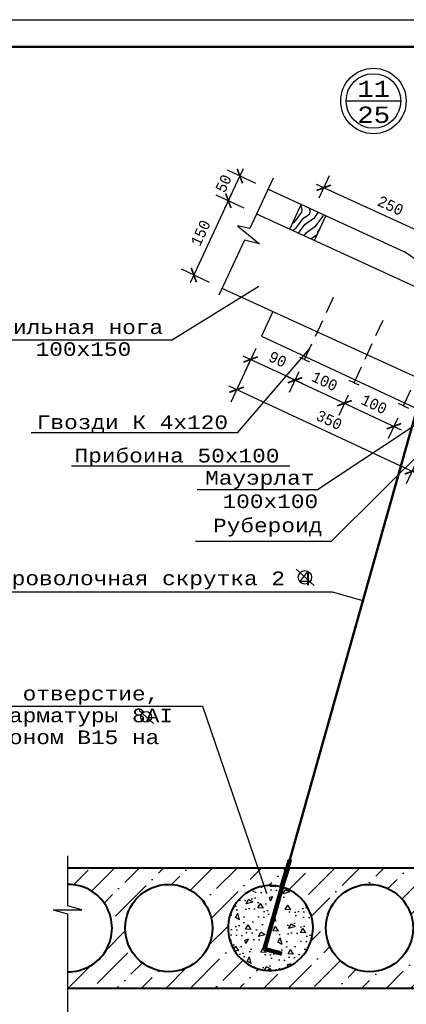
# Model space of a CAD drawing. Header units: millimetres. Extents: x -17 to 2655, y -428 to 194.
# Tile 5 of 47: x 199 to 270, y -311 to -131. Entities that reach past the tile are written whole.
import ezdxf
from ezdxf.enums import TextEntityAlignment as Align

# ---------------------------------------------------------------- set-up
doc = ezdxf.new("R2010")
doc.units = ezdxf.units.MM
doc.linetypes.add('HIDDEN2', pattern=[4.7625, 3.175, -1.5875])
for name, color, linetype in [('лист а3', 7, 'Continuous'), ('РАЗМЕР', 5, 'Continuous'), ('Размеры', 5, 'Continuous'), ('тонкий', 251, 'Continuous')]:
    doc.layers.add(name, color=color, linetype=linetype)
doc.layers.add('Стены', color=32, linetype='Continuous', lineweight=40)
doc.layers.add('стропила', color=40, linetype='Continuous', lineweight=30)
doc.styles.get("Standard").update_dxf_attribs({"font": 'COUR.TTF', "width": 0.8, "height": 2})
doc.styles.add('style1', font='COUR.TTF')
doc.dimstyles.get("Standard").update_dxf_attribs({"dimtxt": 2, "dimasz": 2, "dimexe": 2.5, "dimexo": 2.5, "dimgap": 1, "dimtad": 1, "dimdec": 0, "dimzin": 0, "dimdsep": 46, "dimtxsty": 'Standard', "dimblk": 'ARCHTICK', "dimcen": -3, "dimdle": 1.5, "dimadec": 0, "dimazin": 0, "dimtfac": 0.75, "dimtdec": 0, "dimtofl": 0, "dimtmove": 0, "dimatfit": 3, "dimldrblk": 'ARCHTICK', "dimfxl": 0, "dimtvp": 1.5, "dimtolj": 1, "dimtzin": 0, "dimarcsym": 0})

# ---------------------------------------------------------------- blocks, each defined once
blk = doc.blocks.new('_ArchTick')
at = {"color": 0, "linetype": 'ByBlock', "const_width": 0.15}
blk.add_lwpolyline([(-0.5, -0.5), (0.5, 0.5)], dxfattribs=at)
blk = doc.blocks.new('*D297')
at = {"layer": 'Defpoints', "color": 0}
for p in [(251.31, -193.24), (249.56, -197), (260.38, -197.46)]:
    blk.add_point(p, dxfattribs=at)
at = {"layer": 'РАЗМЕР', "color": 0, "lineweight": -2}
for p, q in [((259.99, -201.86), (248.2, -196.37)), ((250.26, -195.5), (248.51, -199.27)), ((259.33, -199.72), (257.57, -203.49))]:
    blk.add_line(p, q, dxfattribs=at)
at = {"layer": 'РАЗМЕР', "color": 0, "lineweight": -2, "xscale": 2, "yscale": 2, "zscale": 2}
for p, rotation in [((249.56, -197), 155.0312974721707), ((258.63, -201.22), 335.0312974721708)]:
    blk.add_blockref('_ArchTick', p, dxfattribs=dict(at, rotation=rotation))
at = {"layer": 'РАЗМЕР', "color": 0, "insert": (254.99, -197.19), "char_height": 2, "attachment_point": 5, "rotation": 335.0313}
blk.add_mtext('\\A1;100', dxfattribs=at)
blk = doc.blocks.new('*D298')
at = {"layer": 'Defpoints', "color": 0}
for p in [(243.39, -188.94), (241.41, -193.2), (251.31, -193.24)]:
    blk.add_point(p, dxfattribs=at)
at = {"layer": 'РАЗМЕР', "color": 0, "lineweight": -2}
for p, q in [((242.34, -191.21), (240.35, -195.47)), ((250.92, -197.63), (240.05, -192.57)), ((250.26, -195.5), (248.51, -199.27))]:
    blk.add_line(p, q, dxfattribs=at)
at = {"layer": 'РАЗМЕР', "color": 0, "lineweight": -2, "xscale": 2, "yscale": 2, "zscale": 2}
for p, rotation in [((241.41, -193.2), 155.0312974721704), ((249.56, -197), 335.0312974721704)]:
    blk.add_blockref('_ArchTick', p, dxfattribs=dict(at, rotation=rotation))
at = {"layer": 'РАЗМЕР', "color": 0, "insert": (246.38, -193.18), "char_height": 2, "attachment_point": 5, "rotation": 335.0313}
blk.add_mtext('\\A1;90', dxfattribs=at)
blk = doc.blocks.new('*D299')
at = {"layer": 'Defpoints', "color": 0}
for p in [(243.39, -188.94), (238.83, -198.75), (275.56, -203.92)]:
    blk.add_point(p, dxfattribs=at)
at = {"layer": 'РАЗМЕР', "color": 0, "lineweight": -2}
for p, q in [((242.34, -191.21), (237.77, -201.01)), ((272.36, -214.36), (237.47, -198.11)), ((274.5, -206.19), (269.94, -215.99))]:
    blk.add_line(p, q, dxfattribs=at)
at = {"layer": 'РАЗМЕР', "color": 0, "lineweight": -2, "xscale": 2, "yscale": 2, "zscale": 2}
for p, rotation in [((238.83, -198.75), 155.0312974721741), ((271, -213.72), 335.0312974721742)]:
    blk.add_blockref('_ArchTick', p, dxfattribs=dict(at, rotation=rotation))
at = {"layer": 'РАЗМЕР', "color": 0, "insert": (255.81, -204.31), "char_height": 2, "attachment_point": 5, "rotation": 335.0313}
blk.add_mtext('\\A1;350', dxfattribs=at)
blk = doc.blocks.new('*D300')
at = {"layer": 'Defpoints', "color": 0}
for p in [(260.38, -197.46), (269.45, -201.68), (267.69, -205.44)]:
    blk.add_point(p, dxfattribs=at)
at = {"layer": 'РАЗМЕР', "color": 0, "lineweight": -2}
for p, q in [((259.33, -199.72), (257.57, -203.49)), ((257.27, -200.59), (269.05, -206.08)), ((268.39, -203.95), (266.64, -207.71))]:
    blk.add_line(p, q, dxfattribs=at)
at = {"layer": 'РАЗМЕР', "color": 0, "lineweight": -2, "xscale": 2, "yscale": 2, "zscale": 2}
for p, rotation in [((258.63, -201.22), 155.0312974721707), ((267.69, -205.44), 335.0312974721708)]:
    blk.add_blockref('_ArchTick', p, dxfattribs=dict(at, rotation=rotation))
at = {"layer": 'РАЗМЕР', "color": 0, "insert": (264.06, -201.41), "char_height": 2, "attachment_point": 5, "rotation": 335.0313}
blk.add_mtext('\\A1;100', dxfattribs=at)
blk = doc.blocks.new('*D309')
at = {"layer": 'Defpoints', "color": 0}
for p in [(237.33, -164.12), (242.5, -166.53), (236.16, -180.13)]:
    blk.add_point(p, dxfattribs=at)
at = {"layer": 'Размеры', "color": 0, "lineweight": -2}
for p, q in [((230.36, -179.08), (237.97, -162.76)), ((240.23, -165.48), (235.07, -163.07)), ((233.9, -179.07), (228.73, -176.66))]:
    blk.add_line(p, q, dxfattribs=at)
at = {"layer": 'Размеры', "color": 0, "lineweight": -2, "xscale": 2, "yscale": 2, "zscale": 2}
for p, rotation in [((237.33, -164.12), 64.99999999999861), ((230.99, -177.72), 244.9999999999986)]:
    blk.add_blockref('_ArchTick', p, dxfattribs=dict(at, rotation=rotation))
at = {"layer": 'Размеры', "color": 0, "insert": (232.24, -170.02), "char_height": 2, "attachment_point": 5, "rotation": 65}
blk.add_mtext('\\A1;150', dxfattribs=at)
blk = doc.blocks.new('*D310')
at = {"layer": 'Defpoints', "color": 0}
for p in [(239.44, -159.59), (244.61, -162), (242.5, -166.53)]:
    blk.add_point(p, dxfattribs=at)
at = {"layer": 'Размеры', "color": 0, "lineweight": -2}
for p, q in [((236.7, -165.48), (240.08, -158.23)), ((242.35, -160.95), (237.18, -158.54)), ((240.23, -165.48), (235.07, -163.07))]:
    blk.add_line(p, q, dxfattribs=at)
at = {"layer": 'Размеры', "color": 0, "lineweight": -2, "xscale": 2, "yscale": 2, "zscale": 2}
for p, rotation in [((239.44, -159.59), 64.99999999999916), ((237.33, -164.12), 244.9999999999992)]:
    blk.add_blockref('_ArchTick', p, dxfattribs=dict(at, rotation=rotation))
at = {"layer": 'Размеры', "color": 0, "insert": (236.46, -160.96), "char_height": 2, "attachment_point": 5, "rotation": 65}
blk.add_mtext('\\A1;50', dxfattribs=at)
blk = doc.blocks.new('*D352')
at = {"layer": 'Defpoints', "color": 0}
for p in [(254.83, -161.74), (252.96, -165.83), (274.84, -178.06)]:
    blk.add_point(p, dxfattribs=at)
at = {"layer": 'Размеры', "color": 0, "lineweight": -2}
for p, q in [((254, -163.56), (255.88, -159.47)), ((278.91, -172.77), (253.47, -161.12)), ((275.88, -175.78), (278.59, -169.88))]:
    blk.add_line(p, q, dxfattribs=at)
at = {"layer": 'Размеры', "color": 0, "lineweight": -2, "xscale": 2, "yscale": 2, "zscale": 2}
for p, rotation in [((254.83, -161.74), 155.3792218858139), ((277.55, -172.15), 335.379221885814)]:
    blk.add_blockref('_ArchTick', p, dxfattribs=dict(at, rotation=rotation))
at = {"layer": 'Размеры', "color": 0, "insert": (267.07, -165.01), "char_height": 2, "attachment_point": 5, "rotation": 335.3792}
blk.add_mtext('\\A1;250', dxfattribs=at)

msp = doc.modelspace()

# ---------------------------------------------------------------- hatches: boundary and pattern name
at = {"layer": 'тонкий'}
h = msp.add_hatch(dxfattribs=at)
h.set_pattern_fill('ENDGRAIN', color=256, scale=10, angle=80, style=0, pattern_type=2)
h.set_pattern_definition([(80, (107.738, 560.131), (-8.1116, 11.58456), [0.5, -9.5]), (80, (105.538, 553.411), (-8.1116, 11.58456), [1, -9]), (80, (106.174, 559.899), (-8.1116, 11.58456), [0.5, -9.5]), (80, (104.148, 554.164), (-8.1116, 11.58456), [0.5, -9.5]), (80, (104.697, 560.16), (-8.1116, 11.58456), [0.5, -9.5]), (80, (103.25, 554.83), (-8.1116, 11.58456), [0.5, -9.5]), (80, (103.712, 560.333), (-8.1116, 11.58456), [0.5, -9.5]), (80, (101.773, 555.09), (-8.1116, 11.58456), [0.5, -5.5, 0.5, -3.5]), (80, (100.788, 555.264), (-8.1116, 11.58456), [1, -5, 0.5, -3.5]), (80, (99.224, 555.032), (-8.1116, 11.58456), [0.5, -1.5, 0.5, -4, 0.5, -3]), (80, (98.152, 554.713), (-8.1116, 11.58456), [0.5, -2, 1, -6.5]), (80, (98.788, 561.201), (-8.1116, 11.58456), [0.5, -9.5]), (80, (97.167, 554.887), (-8.1116, 11.58456), [0.5, -2.5, 0.5, -6.5]), (125, (106.349, 552.2526), (-9.84808, 1.73648), [1.41421, -12.72793]), (125, (107.825, 560.6234), (-9.84808, 1.73648), [2.82843, -11.31371]), (125, (102.901, 561.492), (-9.84808, 1.73648), [0.7071, -13.43504]), (125, (100.4404, 553.2944), (-9.84808, 1.73648), [2.12132, -12.02082]), (125, (101.9164, 561.665), (-9.84808, 1.73648), [3.53553, -10.6066]), (125, (100.439, 561.926), (-9.84808, 1.73648), [2.12132, -12.02082]), (35, (99.107, 560.13), (1.73648, 9.84808), [0.7071, -13.43504]), (35, (106.378, 555.294), (1.73648, 9.84808), [1.41421, -12.72793]), (35, (102.5254, 556.481), (1.73648, 9.84808), [1.41421, -12.72793]), (35, (105.016, 559.088), (1.73648, 9.84808), [1.41421, -12.72793]), (35, (100.99, 559.29), (1.73648, 9.84808), [1.41421, -12.72793]), (35, (100.092, 559.956), (1.73648, 9.84808), [2.12132, -12.02082]), (35, (105.567, 556.452), (1.73648, 9.84808), [2.12132, -12.02082]), (35, (105.335, 558.016), (1.73648, 9.84808), [2.12132, -12.02082]), (35, (101.6274, 557.147), (1.73648, 9.84808), [2.12132, -12.02082]), (35, (101.309, 558.2185), (1.73648, 9.84808), [2.12132, -12.02082]), (106.56505, (104.4665, 553.0923), (1.736482, 9.848078), [1.11803, -21.24265]), (106.56505, (106.2612, 560.3915), (1.736482, 9.848078), [4.47214, -17.88854]), (106.56505, (104.784, 560.652), (1.736482, 9.848078), [4.47214, -17.88854]), (106.56505, (103.799, 560.8256), (1.736482, 9.848078), [4.47214, -6.7, 2.2361, -8.95244]), (106.56505, (102.4957, 562.071), (1.736482, 9.848078), [1.11803, -21.24265]), (106.56505, (97.486, 553.8154), (1.736482, 9.848078), [1.11803, -21.24265]), (106.56505, (98.875, 561.694), (1.736482, 9.848078), [2.23607, -20.12461]), (53.43495, (107.3043, 557.669), (1.736482, 9.848078), [2.23607, -20.12461]), (53.43495, (104.2345, 554.6563), (1.736482, 9.848078), [2.23607, -20.12461]), (53.43495, (105.7118, 554.396), (1.736482, 9.848078), [1.11803, -21.24261]), (53.43495, (103.3366, 555.3223), (1.736482, 9.848078), [3.3541, -19.00658]), (53.43495, (103.684, 557.292), (1.736482, 9.848078), [2.23607, -20.12461]), (53.43495, (103.365, 558.3636), (1.736482, 9.848078), [2.23607, -20.12461]), (53.43495, (101.8594, 555.583), (1.736482, 9.848078), [1.11803, -21.24261]), (53.43495, (100.9614, 556.249), (1.736482, 9.848078), [1.11803, -21.24261]), (53.43495, (99.6863, 560.5354), (1.736482, 9.848078), [1.11803, -21.24261]), (53.43495, (103.0463, 559.435), (1.736482, 9.848078), [1.11803, -21.24261]), (53.43495, (99.3105, 555.5245), (1.736482, 9.848078), [3.3541, -19.00658]), (53.43495, (98.239, 555.2058), (1.736482, 9.848078), [2.23607, -20.12461]), (53.43495, (102.1484, 560.1013), (1.736482, 9.848078), [1.118, -10.062, 1.118, -10.06268]), (53.43495, (99.658, 557.494), (1.736482, 9.848078), [2.23607, -20.12461]), (53.43495, (98.76, 558.16), (1.736482, 9.848078), [2.23607, -20.12461]), (53.43495, (97.254, 555.3794), (1.736482, 9.848078), [2.23607, -20.12461]), (53.43495, (97.775, 558.334), (1.736482, 9.848078), [2.23607, -20.12461])])
h.paths.add_polyline_path([(250.6732, -164.7802), (248.5902, -169.3256), (253.1356, -171.4087), (255.2187, -166.8632)])
h = msp.add_hatch(color=256, dxfattribs=at)
h.paths.add_polyline_path([(248.2453, -285.1084, 0.33575361), (248.4555, -285.3862), (248.5339, -285.1084), (248.6123, -284.8306, 0.49728213)])
h.paths.add_polyline_path([(248.4555, -285.3862, 0.49728213), (248.8225, -285.1084, 0.33575361), (248.6123, -284.8306)])
h = msp.add_hatch(dxfattribs=at)
h.set_pattern_fill('ANSI36', color=256, style=0)
h.paths.add_polyline_path([(314.4985, -308.4201), (314.4985, -286.3582), (248.4555, -286.3582), (247.3475, -289.9667, -8.86893423), (243.8845, -289.7122), (242.7355, -286.3582), (207.8219, -286.3582), (207.8219, -289.422, -1.02232493), (207.8219, -305.4181), (207.8219, -308.4201)])
h.paths.add_polyline_path([(273.5985, -297.4201, -1), (289.5985, -297.4201, -1)], flags=16)
h.paths.add_polyline_path([(255.1985, -297.4201, -1), (271.1985, -297.4201, -1)], flags=16)
h.paths.add_polyline_path([(291.9985, -297.4201, -1), (307.9985, -297.4201, -1)], flags=16)
h.paths.add_polyline_path([(218.3985, -297.4201, -1), (234.3985, -297.4201, -1)], flags=16)
h.paths.add_polyline_path([(243.8845, -289.7122, -0.09656464), (246.8657, -289.8355), (247.9386, -286.3582), (242.7355, -286.3582)], flags=16)
h = msp.add_hatch(dxfattribs=at)
h.set_pattern_fill('CONCRETE', color=256, scale=3, angle=60, style=0, pattern_type=2)
h.set_pattern_definition([(105, (103.9118, 553.9088), (-2.598088, 1.500007), [0.42426, -0.84855, 0.21213, -1.27278, 0.42426, -1.0606607]), (195, (104.757, 555.6725), (-1.500007, -2.598088), [0.424263, -0.63639, 0.21213, -1.06065, 0.424263, -1.4849447]), (123.43495, (104.0766, 553.2941), (-2.5980762, 1.5), [0.3354, -1.3416, 0.3354, -1.341702]), (176.56505, (104.0766, 553.2941), (-2.5980762, 1.5), [0.3354, -1.3416, 0.3354, -1.341702]), (60, (103.8167, 553.444), (-2.598076, 1.5), [0.15, -1.2, 0.3, -1.2, 0.15]), (60, (103.427, 553.669), (-2.598076, 1.5), [-0.45, 0.3, -1.2, 0, -1.05, 0]), (60, (103.297, 553.744), (-2.598076, 1.5), [-1.2, 0, -0.9, 0.3, -0.6, 0]), (60, (102.9074, 553.969), (-2.598076, 1.5), [-0.6, 0, -0.75, 0.3, -1.35, 0]), (60, (102.5177, 554.194), (-2.598076, 1.5), [-0.6, 0.3, -1.2, 0.3, -0.6, 0]), (60, (101.8682, 554.569), (-2.598076, 1.5), [-0.45, 0.3, -0.6, 0, -1.65, 0]), (60, (101.7383, 554.644), (-2.598076, 1.5), [-0.6, 0, -1.8, 0.3, -0.3, 0]), (150, (103.632, 553.724), (-1.5, -2.598076), [-0.9, 0, -0.9, 0, -1.2, 0]), (150, (104.3016, 553.6838), (-1.5, -2.598076), [-0.45, 0.3, -1.2, 0, -1.05, 0]), (150, (104.4516, 553.9436), (-1.5, -2.598076), [-1.2, 0, -1.05, 0.3, -0.45, 0]), (150, (105.2766, 555.3725), (-1.5, -2.598076), [-0.6, 0.3, -1.5, 0.3, -0.3, 0]), (150, (103.9667, 553.704), (-1.5, -2.598076), [-0.9, 0, -1.05, 0, -1.05, 0]), (150, (104.1167, 553.9637), (-1.5, -2.598076), [-0.75, 0, -1.65, 0, -0.6, 0]), (150, (104.1368, 554.2985), (-1.5, -2.598076), [-1.5, 0, -0.45, 0, -1.05, 0]), (150, (104.4717, 554.2784), (-1.5, -2.598076), [-1.35, 0, -0.6, 0, -0.75, 0]), (150, (104.232, 554.7632), (-1.5, -2.598076), [-1.2, 0, -0.45, 0, -1.2, 0]), (150, (104.177, 554.968), (-1.5, -2.598076), [-1.35, 0, -0.6, 0, -1.05, 0]), (150, (104.9016, 554.723), (-1.5, -2.598076), [-1.8, 0, -0.75, 0, -0.45, 0]), (150, (104.5868, 555.078), (-1.5, -2.598076), [-0.6, 0, -1.2, 0, -1.2, 0]), (150, (104.7917, 555.1328), (-1.5, -2.598076), [-1.35, 0, -0.75, 0, -0.9, 0]), (150, (104.9967, 555.1877), (-1.5, -2.598076), [-1.2, 0, -0.9, 0, -0.9, 0]), (150, (105.0167, 555.5225), (-1.5, -2.598076), [-0.9, 0, -0.9, 0, -1.2, 0]), (150, (105.0368, 555.8573), (-1.5, -2.598076), [-1.2, 0, -0.6, 0, -1.2, 0]), (150, (104.982, 556.0622), (-1.5, -2.598076), [-0.45, 0, -1.8, 0, -0.75, 0])])
h.paths.add_polyline_path([(248.1812, -286.3582), (247.9386, -286.3582), (246.8657, -289.8355, -0.01030863), (247.1769, -289.9164)])
h.paths.add_polyline_path([(248.4555, -286.3582), (248.1812, -286.3582), (247.1769, -289.9164, -0.00570455), (247.3475, -289.9667)])
h = msp.add_hatch(dxfattribs=at)
h.set_pattern_fill('CONCRETE', color=256, scale=9, angle=60, style=0, pattern_type=2)
h.set_pattern_definition([(105, (103.5824, 555.138), (-7.794264, 4.50002), [1.27278, -2.54565, 0.63639, -3.81834, 1.27278, -3.181982]), (195, (106.118, 560.4295), (-4.50002, -7.794264), [1.27279, -1.90917, 0.63639, -3.18195, 1.27279, -4.454834]), (123.43495, (104.0766, 553.294), (-7.794229, 4.5), [1.0062, -4.0248, 1.0062, -4.025106]), (176.56505, (104.0766, 553.294), (-7.794229, 4.5), [1.0062, -4.0248, 1.0062, -4.025106]), (60, (103.297, 553.744), (-7.79423, 4.5), [0.45, -3.6, 0.9, -3.6, 0.45]), (60, (102.128, 554.419), (-7.79423, 4.5), [-1.35, 0.9, -3.6, 0, -3.15, 0]), (60, (101.738, 554.644), (-7.79423, 4.5), [-3.6, 0, -2.7, 0.9, -1.8, 0]), (60, (100.569, 555.319), (-7.79423, 4.5), [-1.8, 0, -2.25, 0.9, -4.05, 0]), (60, (99.4, 555.994), (-7.79423, 4.5), [-1.8, 0.9, -3.6, 0.9, -1.8, 0]), (60, (97.4515, 557.119), (-7.79423, 4.5), [-1.35, 0.9, -1.8, 0, -4.95, 0]), (60, (97.062, 557.344), (-7.79423, 4.5), [-1.8, 0, -5.4, 0.9, -0.9, 0]), (150, (102.743, 554.584), (-4.5, -7.79423), [-2.7, 0, -2.7, 0, -3.6, 0]), (150, (104.752, 554.463), (-4.5, -7.79423), [-1.35, 0.9, -3.6, 0, -3.15, 0]), (150, (105.202, 555.243), (-4.5, -7.79423), [-3.6, 0, -3.15, 0.9, -1.35, 0]), (150, (107.677, 559.5295), (-4.5, -7.79423), [-1.8, 0.9, -4.5, 0.9, -0.9, 0]), (150, (103.747, 554.5235), (-4.5, -7.79423), [-2.7, 0, -3.15, 0, -3.15, 0]), (150, (104.197, 555.303), (-4.5, -7.79423), [-2.25, 0, -4.95, 0, -1.8, 0]), (150, (104.257, 556.307), (-4.5, -7.79423), [-4.5, 0, -1.35, 0, -3.15, 0]), (150, (105.262, 556.247), (-4.5, -7.79423), [-4.05, 0, -1.8, 0, -2.25, 0]), (150, (104.543, 557.7015), (-4.5, -7.79423), [-3.6, 0, -1.35, 0, -3.6, 0]), (150, (104.378, 558.316), (-4.5, -7.79423), [-4.05, 0, -1.8, 0, -3.15, 0]), (150, (106.552, 557.581), (-4.5, -7.79423), [-5.4, 0, -2.25, 0, -1.35, 0]), (150, (105.607, 558.646), (-4.5, -7.79423), [-1.8, 0, -3.6, 0, -3.6, 0]), (150, (106.222, 558.81), (-4.5, -7.79423), [-4.05, 0, -2.25, 0, -2.7, 0]), (150, (106.837, 558.975), (-4.5, -7.79423), [-3.6, 0, -2.7, 0, -2.7, 0]), (150, (106.897, 559.9795), (-4.5, -7.79423), [-2.7, 0, -2.7, 0, -3.6, 0]), (150, (106.957, 560.984), (-4.5, -7.79423), [-3.6, 0, -1.8, 0, -3.6, 0]), (150, (106.793, 561.599), (-4.5, -7.79423), [-1.35, 0, -5.4, 0, -2.25, 0])])
h.paths.add_polyline_path([(237.2622, -297.4201, 1), (252.8558, -297.4201, 1)])

# ---------------------------------------------------------------- linework, layer by layer
at = {"lineweight": 30}
for p, q in [((245.5022, -184.4106), (243.3916, -188.9433)), ((243.3916, -188.9433), (276.4985, -204.3593))]:
    msp.add_line(p, q, dxfattribs=at)
for p, q in [((226.9085, -189.688), (182.1302, -189.688)), ((253.6538, -217.0286), (281.4985, -198.5912)), ((239.013, -206.6287), (201.1536, -206.6287)), ((248.6192, -212.7482), (208.5906, -212.7482)), ((231.6172, -217.0286), (253.6538, -217.0286)), ((253.0472, -234.6144), (249.7477, -231.6672)), ((194.4401, -235.7853), (256.346, -235.7853)), ((223.6069, -259.8952), (220.9674, -257.5375)), ((207.8219, -284.1854), (207.8219, -293.3543)), ((205.2093, -294.0664), (210.4345, -294.0664)), ((205.2093, -294.0664), (207.8219, -294.7784)), ((210.4345, -294.0664), (207.8219, -293.3543)), ((207.8219, -294.7784), (207.8219, -326.4061))]:
    msp.add_line(p, q)
for centre, radius in [((263.9352, -145.8251), 6), ((251.3647, -233.1299), 1.2356), ((222.2609, -258.7076), 0.9885)]:
    msp.add_circle(centre, radius)
msp.add_circle((263.9352, -145.8251), 5, dxfattribs=at)
at = {"layer": 'лист а3', "color": 7}
msp.add_lwpolyline([(-14.4941, -427.9324), (-14.4941, -130.9324), (405.5059, -130.9324), (405.5059, -427.9324), (-14.4941, -427.9324)], dxfattribs=at)
at = {"layer": 'лист а3', "color": 7, "lineweight": 50}
msp.add_lwpolyline([(5.5059, -135.9324), (400.5059, -135.9324), (400.5059, -422.9324), (5.5059, -422.9324), (5.5059, -135.9324)], dxfattribs=at)
at = {"layer": 'Стены'}
for p, q in [((207.8219, -286.3582), (247.9386, -286.3582)), ((246.8657, -289.8355), (247.9386, -286.3582)), ((248.4555, -286.3582), (247.3475, -289.9667)), ((248.4555, -286.3582), (328.4985, -286.3582)), ((207.8219, -308.4201), (314.4985, -308.4201))]:
    msp.add_line(p, q, dxfattribs=at)
for centre in [(226.3985, -297.4201), (263.1985, -297.4201)]:
    msp.add_circle(centre, 8, dxfattribs=at)
for centre, radius, start, end in [((207.9985, -297.4201), 8, 268.735048, 91.264952), ((245.059, -297.4201), 7.7968, 76.601129, 72.931278)]:
    msp.add_arc(centre, radius, start, end, dxfattribs=at)
at = {"layer": 'стропила'}
for p, q in [((244.6139, -162.0033), (269.6389, -173.4716)), ((242.5008, -166.535), (364.4985, -222.4434)), ((274.246, -176.683), (269.6389, -173.4716)), ((236.1613, -180.1299), (276.4985, -198.6154))]:
    msp.add_line(p, q, dxfattribs=at)
at = {"layer": 'тонкий'}
for p, q in [((258.9352, -145.8251), (268.9352, -145.8251)), ((226.9085, -189.688), (242.9359, -179.7961)), ((239.013, -206.6287), (252.2537, -191.1882)), ((256.2429, -226.5263), (276.4985, -206.3582)), ((256.346, -235.7853), (262.0042, -237.3823)), ((145.5924, -256.7695), (232.599, -256.7695)), ((232.599, -256.7695), (244.323, -290.992)), ((247.9386, -286.3582), (248.4555, -286.3582))]:
    msp.add_line(p, q, dxfattribs=at)
at = {"layer": 'тонкий', "lineweight": 30}
for p, q in [((248.5902, -169.3256), (250.6732, -164.7802)), ((253.1356, -171.4087), (255.2187, -166.8632)), ((251.315, -193.2367), (250.4084, -192.8146)), ((251.315, -193.2367), (252.2215, -193.6588)), ((260.3804, -197.4579), (259.4738, -197.0358)), ((260.3804, -197.4579), (261.2869, -197.8801)), ((269.4457, -201.6792), (268.5392, -201.2571)), ((269.4457, -201.6792), (270.3523, -202.1013))]:
    msp.add_line(p, q, dxfattribs=at)
at = {"layer": 'тонкий', "linetype": 'HIDDEN2', "lineweight": 30}
for p, q in [((251.315, -193.2367), (256.6368, -181.8076)), ((260.3804, -197.4579), (265.7022, -186.0289)), ((269.4457, -201.6792), (274.7676, -190.2501))]:
    msp.add_line(p, q, dxfattribs=at)
at = {"layer": 'тонкий', "lineweight": 50}
msp.add_line((273.3528, -197.1738), (245.059, -297.4201), dxfattribs=at)
at = {"layer": 'тонкий', "linetype": 'Continuous', "ltscale": 2}
msp.add_line((231.3146, -226.5263), (256.2429, -226.5263), dxfattribs=at)
at = {"layer": 'тонкий'}
msp.add_lwpolyline([(245.5622, -159.9697), (241.2613, -169.1931), (239.0095, -168.7342), (243.0517, -172.0247), (240.2626, -171.3347), (235.5629, -181.4133)], dxfattribs=at)
at = {"layer": 'тонкий', "lineweight": 100}
msp.add_lwpolyline([(248.5339, -285.1084), (243.9835, -301.2306), (247.1561, -302.126)], dxfattribs=at)
at = {"layer": 'тонкий'}
msp.add_circle((248.5339, -285.1084), 0.2886, dxfattribs=at)

# ---------------------------------------------------------------- texts
at = {"style": 'style1'}
msp.add_text('11', height=3, dxfattribs=at).set_placement((263.98, -143.5853), align=Align.MIDDLE_CENTER)
at = {"color": 0, "style": 'style1'}
msp.add_text('25', height=3, dxfattribs=at).set_placement((263.98, -148.355), align=Align.MIDDLE_CENTER)
at = {"style": 'style1'}
for s, p in [('Стропильная нога', (185.2935, -188.5484)), ('100x150', (201.9833, -192.5484)), ('Гвозди К 4x120', (202.1975, -205.9638)), ('Прибоина 50х100', (209.1199, -212.0833)), ('Мауэрлат', (233.0649, -216.1552)), ('100x100', (236.2614, -220.4485)), ('Рубероид', (234.5223, -224.8769)), ('Проволочная скрутка 2 4', (195.0985, -234.5735)), ('В пустоте высверлить отверстие,', (146.9967, -255.7005)), ('установить анкер из арматуры 8АI', (146.9967, -259.7005)), ('и забетонировать бетоном В15 на', (146.9967, -263.7005))]:
    msp.add_text(s, height=2.5, dxfattribs=at).set_placement(p)

# ---------------------------------------------------------------- dimensions: what is measured, and where the dimension line sits
at = {"layer": 'РАЗМЕР'}
dim = msp.add_aligned_dim(p1=(275.5598, -203.9221), p2=(243.3916, -188.9433), distance=10.8131, text='350', dimstyle='Standard', override={"dimtmove": 1}, dxfattribs=at)
dim.commit()
dim.dimension.update_dxf_attribs({"geometry": '*D299', "text_midpoint": (255.8078, -204.3098)})
for base, p1, p2, text, picture, middle in [((241.4077, -193.2039), (251.315, -193.2367), (243.3916, -188.9433), '90', '*D298', (246.3815, -193.177)), ((249.5622, -197.001), (260.3804, -197.4579), (251.315, -193.2367), '100', '*D297', (254.9914, -197.1862)), ((267.6929, -205.4435), (260.3804, -197.4579), (269.4457, -201.6792), '100', '*D300', (264.0568, -201.4074))]:
    dim = msp.add_linear_dim(base=base, p1=p1, p2=p2, angle=335.031297, text=text, dimstyle='Standard', override={"dimtmove": 1}, dxfattribs=at)
    dim.commit()
    dim.dimension.update_dxf_attribs({"geometry": picture, "text_midpoint": middle})
at = {"layer": 'Размеры'}
for base, p1, p2, angle, text, picture, middle in [((239.4442, -159.5927), (242.5008, -166.535), (244.6139, -162.0033), 245, '50', '*D310', (236.4627, -160.9609)), ((254.8337, -161.7405), (274.8398, -178.0551), (252.9604, -165.8283), 155.379222, '250', '*D352', (267.0749, -165.014))]:
    dim = msp.add_linear_dim(base=base, p1=p1, p2=p2, angle=angle, text=text, dimstyle='Standard', override={"dimtmove": 1}, dxfattribs=at)
    dim.commit()
    dim.dimension.update_dxf_attribs({"geometry": picture, "text_midpoint": middle})
dim = msp.add_aligned_dim(p1=(236.1613, -180.1299), p2=(242.5008, -166.535), distance=5.7041, text='150', dimstyle='Standard', dxfattribs=at)
dim.commit()
dim.dimension.update_dxf_attribs({"geometry": '*D309', "text_midpoint": (232.2364, -170.0242)})

doc.saveas('drawing.dxf')
